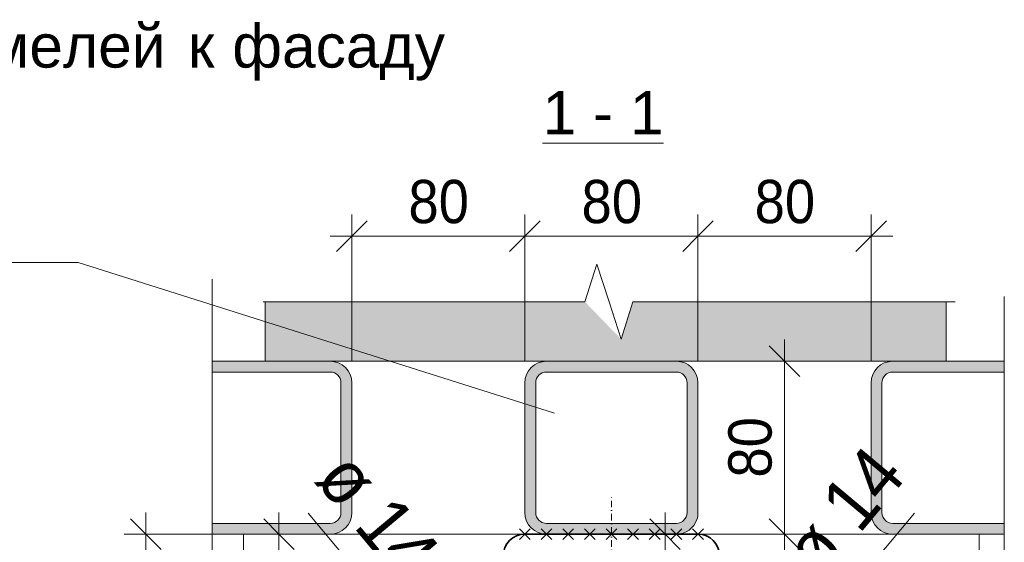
# Model space of a CAD drawing. Header units: millimetres. Extents: x -547 to 1084, y -1378 to 786.
# Tile 16 of 16: x 611 to 1067, y 544 to 786. Entities that reach past the tile are written whole.
import ezdxf

# ---------------------------------------------------------------- set-up
doc = ezdxf.new("R2010")
doc.units = ezdxf.units.MM
doc.linetypes.add('Штрих-пунктир_3х1_1_5_', pattern=[6, 3, -1.5, 0, -1.5])
doc.linetypes.add('Штрих_3_1_5_', pattern=[4.5, 3, -1.5])
for name, color, linetype, lineweight in [('01_Сплошная_Черная_1', 7, 'Continuous', 9), ('03_Штрих-пунктир_3х1_1_5__Черная_1', 7, 'Штрих-пунктир_3х1_1_5_', 9), ('_Medium Lines_', 7, 'Continuous', 35), ('_Overhead_', 7, 'Штрих_3_1_5_', 9), ('_Thin Lines_', 7, 'Continuous', 9), ('Detail Items', 7, 'Continuous', 20), ('Dimensions', 7, 'Continuous', 9), ('Dimensions-10', 7, 'Continuous', 9), ('Generic Annotations', 7, 'Continuous', 20), ('Text Notes', 7, 'Continuous', 9)]:
    doc.layers.add(name, color=color, linetype=linetype, lineweight=lineweight)
doc.styles.add('Arial_1', font='arial.ttf', dxfattribs={"height": 20})
doc.styles.add('Arial_2', font='arial.ttf', dxfattribs={"width": 0.9, "height": 20})
doc.styles.add('Arial_4', font='arial.ttf', dxfattribs={"width": 0.9, "height": 25})
doc.dimstyles.new('01_Точн_0_знака_2_0_k0_9__П_', dxfattribs={"dimscale": 304.8, "dimtxt": 20.405188, "dimasz": 0.046391, "dimexe": 0.032808, "dimexo": 0.032808, "dimgap": 0, "dimtad": 1, "dimdec": 0, "dimdsep": 46, "dimtxsty": 'Arial_2', "dimblk1": 'OBLIQUE', "dimblk2": 'OBLIQUE', "dimsah": 1, "dimcen": 0.09, "dimdle": 0.032808, "dimazin": 0, "dimtfac": 1, "dimtdec": 4, "dimtix": 1, "dimtmove": 0, "dimatfit": 3, "dimfxl": 1, "dimtvp": 1, "dimtolj": 1, "dimtzin": 0, "dimarcsym": 2})
doc.dimstyles.new('01_Точн_0_знака_2_0_k0_9__П__1', dxfattribs={"dimscale": 304.8, "dimtxt": 20.405188, "dimasz": 0.046391, "dimexe": 0.032808, "dimexo": 0.032808, "dimgap": 0, "dimtad": 1, "dimdec": 0, "dimdsep": 46, "dimtxsty": 'Arial_2', "dimblk1": 'OBLIQUE', "dimblk2": 'OBLIQUE', "dimsah": 1, "dimcen": 0.09, "dimdle": 0.032808, "dimazin": 0, "dimtfac": 1, "dimtdec": 4, "dimtix": 1, "dimtmove": 1, "dimatfit": 3, "dimfxl": 1, "dimtvp": 1, "dimtolj": 1, "dimtzin": 0, "dimarcsym": 2})
doc.dimstyles.new('01_Точн_0_знака__П_', dxfattribs={"dimscale": 304.8, "dimtxt": 25.506485, "dimasz": 0.098425, "dimexe": 0.07874, "dimexo": 0, "dimgap": 0.016404, "dimtad": 1, "dimjust": 3, "dimdec": 0, "dimzin": 0, "dimdsep": 46, "dimtxsty": 'Arial_4', "dimsah": 1, "dimcen": 0.09, "dimazin": 0, "dimtfac": 1, "dimtdec": 4, "dimtix": 1, "dimtmove": 0, "dimatfit": 2, "dimfxl": 1, "dimtvp": 1, "dimtolj": 1, "dimtzin": 0, "dimlwd": 18, "dimlwe": 18, "dimarcsym": 2})

# ---------------------------------------------------------------- blocks, each defined once
blk = doc.blocks.new('011_Обрыв_Линия - По умолчанию-2369361-Устройство ламелей на техэтаже_')
at = {"layer": 'Detail Items'}
for p, q in [((872.66, 655.23), (754.05, 655.23)), ((1013.79, 655.23), (894.92, 655.23))]:
    blk.add_line(p, q, dxfattribs=at)
blk = doc.blocks.new('011_Обрыв_Линия - По умолчанию-3008611-Устройство ламелей на техэтаже_')
at = {"layer": 'Detail Items'}
for p, q in [((700.41, 635.6), (700.41, 466.6)), ((700.41, 444.34), (700.41, 275.6))]:
    blk.add_line(p, q, dxfattribs=at)
blk = doc.blocks.new('011_Обрыв_Линия - По умолчанию-3005779-Устройство ламелей на техэтаже_')
at = {"layer": 'Detail Items'}
for p, q in [((1066.54, 458.97), (1066.54, 627.71)), ((1066.54, 267.71), (1066.54, 436.71))]:
    blk.add_line(p, q, dxfattribs=at)
blk = doc.blocks.new('DIMBLOCK6-Устройство ламелей на техэтаже_')
at = {"layer": 'Dimensions-10'}
for p, q in [((731.31, 497.71), (731.31, 557.71)), ((731.31, 547.71), (721.31, 547.71)), ((731.31, 547.71), (744.05, 547.71)), ((731.31, 497.71), (721.31, 497.71)), ((731.31, 497.71), (779.97, 497.71))]:
    blk.add_line(p, q, dxfattribs=at)
at = {"layer": 'Dimensions-10', "lineweight": 25}
for p, q in [((731.31, 547.71), (724.24, 554.78)), ((731.31, 547.71), (738.38, 540.64)), ((731.31, 497.71), (724.24, 504.78)), ((731.31, 497.71), (738.38, 490.64))]:
    blk.add_line(p, q, dxfattribs=at)
at = {"layer": 'Dimensions-10', "color": 0, "insert": (705.34, 508.9), "char_height": 20, "width": 33.1506, "attachment_point": 1, "rotation": 90, "line_spacing_factor": 0.941778, "style": 'Arial_2'}
blk.add_mtext('50', dxfattribs=at)
blk = doc.blocks.new('_Oblique')
at = {"color": 0, "linetype": 'ByBlock', "lineweight": -2}
blk.add_line((-0.5, -0.5), (0.5, 0.5), dxfattribs=at)
blk = doc.blocks.new('DIMBLOCK7-Устройство ламелей на техэтаже_')
at = {"layer": 'Dimensions-10'}
for p, q in [((669.74, 557.71), (669.74, 337.71)), ((669.74, 547.71), (659.74, 547.71)), ((669.74, 547.71), (744.05, 547.71)), ((669.74, 460.85), (669.74, 447.71)), ((669.74, 414.41), (669.74, 460.85)), ((669.74, 347.71), (659.74, 347.71)), ((669.74, 347.71), (704.94, 347.71))]:
    blk.add_line(p, q, dxfattribs=at)
at = {"layer": 'Dimensions-10', "lineweight": 25}
for p, q in [((669.74, 547.71), (662.67, 554.78)), ((669.74, 547.71), (676.81, 540.64)), ((669.74, 347.71), (662.67, 354.78)), ((669.74, 347.71), (676.81, 340.64))]:
    blk.add_line(p, q, dxfattribs=at)
at = {"layer": 'Dimensions-10', "color": 0, "insert": (643.78, 414.41), "char_height": 20, "width": 49.7259, "attachment_point": 1, "rotation": 90, "line_spacing_factor": 0.941778, "style": 'Arial_2'}
blk.add_mtext('200', dxfattribs=at)
blk = doc.blocks.new('DIMBLOCK11-Устройство ламелей на техэтаже_')
at = {"layer": 'Dimensions-10'}
for points in [[(979.45, 503.04), (1001.75, 523.5), (995.69, 528.57)], [(970.46, 492.31), (948.17, 471.85), (954.22, 466.78)]]:
    blk.add_hatch(color=256, dxfattribs=at).paths.add_polyline_path(points)
at = {"layer": 'Dimensions-10', "lineweight": 18}
for p, q in [((1025.05, 557.47), (979.45, 503.04)), ((972.21, 533.88), (969, 530.05)), ((969, 530.05), (1002.25, 530.25)), ((951.03, 469.11), (970.46, 492.31))]:
    blk.add_line(p, q, dxfattribs=at)
at = {"layer": 'Dimensions-10'}
for p, q in [((995.69, 528.57), (979.45, 503.04)), ((1001.75, 523.5), (995.69, 528.57)), ((979.45, 503.04), (1001.75, 523.5)), ((970.46, 492.31), (948.17, 471.85)), ((954.22, 466.78), (970.46, 492.31)), ((948.17, 471.85), (954.22, 466.78))]:
    blk.add_line(p, q, dxfattribs=at)
at = {"layer": 'Dimensions-10', "lineweight": 18}
for start, end in [(140.0447, 320.0447), (320.0447, 140.0447)]:
    blk.add_arc((974.96, 497.68), 7, start, end, dxfattribs=at)
at = {"layer": 'Dimensions-10', "color": 0, "lineweight": 18, "insert": (962.37, 542.12), "char_height": 25, "width": 74.4005, "attachment_point": 1, "rotation": 50.0447, "line_spacing_factor": 0.941778, "style": 'Arial_4'}
blk.add_mtext('ø 14', dxfattribs=at)
blk = doc.blocks.new('DIMBLOCK17-Устройство ламелей на техэтаже_')
at = {"layer": 'Dimensions-10'}
for p, q in [((964.95, 637.71), (964.95, 547.71)), ((964.95, 627.71), (974.95, 627.71)), ((964.95, 627.71), (964.95, 627.71)), ((964.95, 547.71), (974.95, 547.71)), ((964.95, 547.71), (964.95, 547.71))]:
    blk.add_line(p, q, dxfattribs=at)
at = {"layer": 'Dimensions-10', "lineweight": 25}
for p, q in [((964.95, 627.71), (957.88, 634.78)), ((964.95, 627.71), (972.02, 620.64)), ((964.95, 547.71), (957.88, 554.78)), ((964.95, 547.71), (972.02, 540.64))]:
    blk.add_line(p, q, dxfattribs=at)
at = {"layer": 'Dimensions-10', "color": 0, "insert": (938.99, 573.9), "char_height": 20, "width": 33.1506, "attachment_point": 1, "rotation": 90, "line_spacing_factor": 0.941778, "style": 'Arial_2'}
blk.add_mtext('80', dxfattribs=at)
blk = doc.blocks.new('DIMBLOCK18-Устройство ламелей на техэтаже_')
at = {"layer": 'Dimensions-10', "lineweight": 25}
for p, q in [((964.95, 547.71), (957.88, 554.78)), ((964.95, 547.71), (972.02, 540.64)), ((964.95, 447.72), (957.88, 454.79)), ((964.95, 447.72), (972.02, 440.65))]:
    blk.add_line(p, q, dxfattribs=at)
at = {"layer": 'Dimensions-10'}
for p, q in [((964.95, 547.71), (964.95, 437.72)), ((964.95, 547.71), (974.95, 547.71)), ((964.95, 547.71), (964.95, 547.71)), ((964.95, 539.49), (964.95, 493.06)), ((964.95, 493.06), (964.95, 497.72)), ((964.95, 447.72), (934.96, 447.72)), ((964.95, 447.72), (974.95, 447.72))]:
    blk.add_line(p, q, dxfattribs=at)
at = {"layer": 'Dimensions-10', "color": 0, "insert": (938.99, 498.06), "char_height": 20, "width": 49.7259, "attachment_point": 1, "rotation": 90, "line_spacing_factor": 0.941778, "style": 'Arial_2'}
blk.add_mtext('100', dxfattribs=at)
blk = doc.blocks.new('DIMBLOCK19-Устройство ламелей на техэтаже_')
at = {"layer": 'Dimensions-10'}
for p, q in [((909.72, 557.71), (909.72, 497.71)), ((909.72, 547.71), (919.72, 547.71)), ((909.72, 547.71), (909.72, 547.71)), ((909.72, 497.71), (919.72, 497.71)), ((909.72, 497.71), (909.72, 497.71))]:
    blk.add_line(p, q, dxfattribs=at)
at = {"layer": 'Dimensions-10', "lineweight": 25}
for p, q in [((909.72, 547.71), (902.65, 554.78)), ((909.72, 547.71), (916.79, 540.64)), ((909.72, 497.71), (902.65, 504.78)), ((909.72, 497.71), (916.79, 490.64))]:
    blk.add_line(p, q, dxfattribs=at)
at = {"layer": 'Dimensions-10', "color": 0, "insert": (883.76, 508.9), "char_height": 20, "width": 33.1506, "attachment_point": 1, "rotation": 90, "line_spacing_factor": 0.941778, "style": 'Arial_2'}
blk.add_mtext('50', dxfattribs=at)
blk = doc.blocks.new('DIMBLOCK26-Устройство ламелей на техэтаже_')
at = {"layer": 'Dimensions-10'}
for points in [[(790.46, 503.04), (774.22, 528.57), (768.17, 523.5)], [(799.45, 492.31), (815.69, 466.78), (821.75, 471.85)]]:
    blk.add_hatch(color=256, dxfattribs=at).paths.add_polyline_path(points)
at = {"layer": 'Dimensions-10', "lineweight": 18}
for p, q in [((744.86, 557.47), (790.46, 503.04)), ((796.58, 532.94), (799.79, 529.11)), ((799.79, 529.11), (767.66, 530.25)), ((818.88, 469.11), (799.45, 492.31))]:
    blk.add_line(p, q, dxfattribs=at)
at = {"layer": 'Dimensions-10'}
for p, q in [((774.22, 528.57), (768.17, 523.5)), ((790.46, 503.04), (774.22, 528.57)), ((768.17, 523.5), (790.46, 503.04)), ((799.45, 492.31), (815.69, 466.78)), ((821.75, 471.85), (799.45, 492.31)), ((815.69, 466.78), (821.75, 471.85))]:
    blk.add_line(p, q, dxfattribs=at)
at = {"layer": 'Dimensions-10', "lineweight": 18}
for start, end in [(39.9553, 219.9553), (219.9553, 39.9553)]:
    blk.add_arc((794.96, 497.68), 7, start, end, dxfattribs=at)
at = {"layer": 'Dimensions-10', "color": 0, "lineweight": 18, "insert": (766.6, 588.71), "char_height": 25, "width": 74.4005, "attachment_point": 1, "rotation": 309.9553, "line_spacing_factor": 0.941778, "style": 'Arial_4'}
blk.add_mtext('ø 14', dxfattribs=at)
blk = doc.blocks.new('DIMBLOCK27-Устройство ламелей на техэтаже_')
at = {"layer": 'Dimensions-10'}
for p, q in [((924.96, 685.59), (924.96, 695.59)), ((1004.96, 685.59), (1004.96, 695.59)), ((914.96, 685.59), (1014.96, 685.59)), ((924.96, 685.59), (924.96, 627.71)), ((1004.96, 685.59), (1004.96, 627.71))]:
    blk.add_line(p, q, dxfattribs=at)
at = {"layer": 'Dimensions-10', "lineweight": 25}
for p, q in [((924.96, 685.59), (932.03, 692.66)), ((1004.96, 685.59), (1012.03, 692.66)), ((924.96, 685.59), (917.89, 678.52)), ((1004.96, 685.59), (997.89, 678.52))]:
    blk.add_line(p, q, dxfattribs=at)
at = {"layer": 'Dimensions-10', "color": 0, "insert": (951.14, 711.56), "char_height": 20, "width": 33.1506, "attachment_point": 1, "line_spacing_factor": 0.941778, "style": 'Arial_2'}
blk.add_mtext('80', dxfattribs=at)
blk = doc.blocks.new('DIMBLOCK28-Устройство ламелей на техэтаже_')
at = {"layer": 'Dimensions-10'}
for p, q in [((764.96, 685.59), (764.96, 695.59)), ((844.96, 685.59), (844.96, 695.59)), ((754.96, 685.59), (844.96, 685.59)), ((764.96, 685.59), (764.96, 627.71)), ((844.96, 685.59), (844.96, 627.71))]:
    blk.add_line(p, q, dxfattribs=at)
at = {"layer": 'Dimensions-10', "lineweight": 25}
for p, q in [((764.96, 685.59), (772.03, 692.66)), ((844.96, 685.59), (852.03, 692.66)), ((764.96, 685.59), (757.89, 678.52)), ((844.96, 685.59), (837.89, 678.52))]:
    blk.add_line(p, q, dxfattribs=at)
at = {"layer": 'Dimensions-10', "color": 0, "insert": (791.14, 711.56), "char_height": 20, "width": 33.1506, "attachment_point": 1, "line_spacing_factor": 0.941778, "style": 'Arial_2'}
blk.add_mtext('80', dxfattribs=at)
blk = doc.blocks.new('DIMBLOCK29-Устройство ламелей на техэтаже_')
at = {"layer": 'Dimensions-10'}
for p, q in [((844.96, 685.59), (844.96, 695.59)), ((924.96, 685.59), (924.96, 695.59)), ((844.96, 685.59), (934.96, 685.59)), ((844.96, 685.59), (844.96, 627.71)), ((924.96, 685.59), (924.96, 627.71))]:
    blk.add_line(p, q, dxfattribs=at)
at = {"layer": 'Dimensions-10', "lineweight": 25}
for p, q in [((844.96, 685.59), (852.03, 692.66)), ((924.96, 685.59), (932.03, 692.66)), ((844.96, 685.59), (837.89, 678.52)), ((924.96, 685.59), (917.89, 678.52))]:
    blk.add_line(p, q, dxfattribs=at)
at = {"layer": 'Dimensions-10', "color": 0, "insert": (871.14, 711.56), "char_height": 20, "width": 33.1506, "attachment_point": 1, "line_spacing_factor": 0.941778, "style": 'Arial_2'}
blk.add_mtext('80', dxfattribs=at)

msp = doc.modelspace()

# ---------------------------------------------------------------- hatches: boundary and pattern name
at = {"layer": 'Detail Items', "true_color": 0xffffff}
for points in [[(917.55, 627.71), (1039.74, 627.71), (1039.74, 655.23), (894.92, 655.23), (889.42, 637.91), (872.66, 655.23), (724.96, 655.23), (724.96, 627.71), (916.25, 627.71)], [(754.96, 547.71), (757.55, 548.05), (760.23, 549.26), (762.03, 550.64), (763.62, 552.71), (764.63, 555.21), (764.96, 557.71), (764.96, 617.71), (764.62, 620.3), (763.62, 622.71), (762.03, 624.78), (759.79, 626.44), (757.46, 627.38), (754.96, 627.71), (700.41, 627.71), (700.41, 622.71), (754.96, 622.71), (756.31, 622.51), (757.55, 621.97), (758.49, 621.25), (759.29, 620.21), (759.79, 619), (759.96, 617.71), (759.96, 557.71), (759.79, 556.42), (759.29, 555.21), (758.49, 554.17), (757.46, 553.38), (756.25, 552.88), (754.96, 552.71), (700.41, 552.71), (700.41, 547.71)], [(1014.96, 547.71), (1066.54, 547.71), (1066.54, 552.71), (1014.96, 552.71), (1013.66, 552.88), (1012.37, 553.45), (1011.42, 554.17), (1010.63, 555.21), (1010.13, 556.42), (1009.96, 557.71), (1009.96, 617.71), (1010.13, 619), (1010.69, 620.3), (1011.42, 621.25), (1012.46, 622.04), (1013.66, 622.54), (1014.96, 622.71), (1066.54, 622.71), (1066.54, 627.71), (1014.96, 627.71), (1012.37, 627.37), (1009.96, 626.37), (1007.89, 624.78), (1006.3, 622.71), (1005.3, 620.3), (1004.96, 617.71), (1004.96, 557.71), (1005.3, 555.12), (1006.3, 552.71), (1007.89, 550.64), (1009.96, 549.05), (1012.37, 548.05)]]:
    msp.add_hatch(color=7, dxfattribs=at).paths.add_polyline_path(points)
h = msp.add_hatch(color=7, dxfattribs=at)
h.paths.add_polyline_path([(914.96, 547.71), (917.43, 548.02), (919.76, 548.94), (921.78, 550.4), (923.38, 552.32), (924.45, 554.57), (924.83, 556.12), (924.96, 557.71), (924.96, 617.71), (924.45, 620.7), (923.62, 622.71), (922.03, 624.78), (919.96, 626.37), (917.46, 627.38), (914.96, 627.71), (854.96, 627.71), (852.37, 627.37), (849.96, 626.37), (847.89, 624.78), (846.3, 622.71), (845.3, 620.3), (844.96, 617.71), (844.96, 557.71), (845.3, 555.12), (846.3, 552.71), (847.89, 550.64), (849.96, 549.05), (852.37, 548.05), (854.96, 547.71)])
h.paths.add_polyline_path([(872.35, 552.71), (854.96, 552.71), (853.66, 552.88), (852.37, 553.45), (851.42, 554.17), (850.63, 555.21), (850.13, 556.42), (849.96, 557.71), (849.96, 617.71), (850.13, 619), (850.69, 620.3), (851.42, 621.25), (852.46, 622.04), (853.66, 622.54), (854.96, 622.71), (914.96, 622.71), (916.25, 622.54), (917.46, 622.04), (918.49, 621.25), (919.29, 620.21), (919.79, 619), (919.96, 617.71), (919.96, 557.71), (919.76, 556.34), (919.29, 555.21), (918.49, 554.17), (917.43, 553.37), (916.25, 552.88), (914.96, 552.71)])

# ---------------------------------------------------------------- linework, layer by layer
at = {"layer": '01_Сплошная_Черная_1'}
for p, q in [((754.96, 627.71), (700.41, 627.71)), ((1066.54, 627.71), (1014.96, 627.71)), ((700.41, 622.71), (754.96, 622.71)), ((854.96, 622.71), (914.96, 622.71)), ((1014.96, 622.71), (1066.54, 622.71)), ((759.96, 617.71), (759.96, 557.71)), ((764.96, 557.71), (764.96, 617.71)), ((844.96, 617.71), (844.96, 557.71)), ((849.96, 557.71), (849.96, 617.71)), ((919.96, 617.71), (919.96, 557.71)), ((924.96, 557.71), (924.96, 617.71)), ((1004.96, 617.71), (1004.96, 557.71)), ((1009.96, 557.71), (1009.96, 617.71)), ((754.96, 552.71), (700.41, 552.71)), ((914.96, 552.71), (854.96, 552.71)), ((1066.54, 552.71), (1014.96, 552.71)), ((700.41, 547.71), (754.96, 547.71)), ((842.46, 545.22), (847.46, 550.22)), ((847.46, 545.22), (842.46, 550.22)), ((852.46, 545.22), (857.46, 550.22)), ((857.46, 545.22), (852.46, 550.22)), ((854.96, 547.71), (914.96, 547.71)), ((862.46, 545.22), (867.46, 550.22)), ((867.46, 545.22), (862.46, 550.22)), ((872.46, 545.22), (877.46, 550.22)), ((877.46, 545.22), (872.46, 550.22)), ((882.46, 545.22), (887.46, 550.22)), ((887.46, 545.22), (882.46, 550.22)), ((892.46, 545.22), (897.46, 550.22)), ((897.46, 545.22), (892.46, 550.22)), ((902.46, 545.22), (907.46, 550.22)), ((907.46, 545.22), (902.46, 550.22)), ((912.46, 545.22), (917.46, 550.22)), ((917.46, 545.22), (912.46, 550.22)), ((922.46, 545.22), (927.46, 550.22)), ((927.46, 545.22), (922.46, 550.22)), ((1014.96, 547.71), (1066.54, 547.71))]:
    msp.add_line(p, q, dxfattribs=at)
for centre, radius, start, end in [((754.96, 617.71), 10, 0, 90), ((854.96, 617.71), 10, 90, 180), ((914.96, 617.71), 10, 0, 90), ((1014.96, 617.71), 10, 90, 180), ((754.96, 617.71), 5, 360, 90), ((854.96, 617.71), 5, 90, 180), ((914.96, 617.71), 5, 360, 90), ((1014.96, 617.71), 5, 90, 180), ((754.96, 557.71), 5, 270, 0), ((754.96, 557.71), 10, 270, 360), ((854.96, 557.71), 10, 180, 270), ((854.96, 557.71), 5, 180, 270), ((914.96, 557.71), 5, 270, 0), ((914.96, 557.71), 10, 341.703, 360), ((1014.96, 557.71), 10, 180, 270), ((1014.96, 557.71), 5, 180, 270), ((914.96, 557.71), 10, 270, 341.703)]:
    msp.add_arc(centre, radius, start, end, dxfattribs=at)
at = {"layer": '03_Штрих-пунктир_3х1_1_5__Черная_1'}
msp.add_line((884.96, 407.72), (884.96, 564.87), dxfattribs=at)
at = {"layer": '_Medium Lines_'}
msp.add_line((844.96, 547.72), (924.96, 547.72), dxfattribs=at)
for centre, start, end in [((844.96, 537.72), 90, 180), ((924.96, 537.72), 0, 90)]:
    msp.add_arc(centre, 10, start, end, dxfattribs=at)
at = {"layer": '_Overhead_'}
for p, q in [((854.96, 547.71), (754.96, 547.71)), ((1014.96, 547.71), (914.96, 547.71))]:
    msp.add_line(p, q, dxfattribs=at)
at = {"layer": '_Thin Lines_'}
for p, q in [((724.96, 655.23), (724.96, 627.71)), ((1039.74, 627.71), (1039.74, 655.23)), ((754.96, 627.71), (1014.96, 627.71)), ((714.94, 547.71), (714.94, 461.98)), ((1014.96, 547.71), (754.96, 547.71)), ((1054.96, 547.71), (1054.96, 447.76))]:
    msp.add_line(p, q, dxfattribs=at)
at = {"layer": 'Generic Annotations', "lineweight": 18}
for p, q in [((872.66, 655.23), (878.29, 672.56)), ((872.66, 655.23), (878.29, 672.56)), ((878.29, 672.56), (883.92, 655.23)), ((878.29, 672.56), (883.92, 655.23)), ((700.41, 635.6), (700.41, 665.6)), ((1066.54, 627.71), (1066.54, 657.71)), ((754.05, 655.23), (724.05, 655.23)), ((883.92, 655.23), (889.42, 637.91)), ((894.92, 655.23), (889.42, 637.91)), ((894.92, 655.23), (889.42, 637.91)), ((1013.79, 655.23), (1043.79, 655.23))]:
    msp.add_line(p, q, dxfattribs=at)
at = {"layer": 'Text Notes'}
for p, q in [((638.48, 673.37), (592.24, 673.37)), ((858.59, 603.62), (638.48, 673.37))]:
    msp.add_line(p, q, dxfattribs=at)

# ---------------------------------------------------------------- block references
at = {"layer": 'Detail Items'}
for name in ['011_Обрыв_Линия - По умолчанию-2369361-Устройство ламелей на техэтаже_', '011_Обрыв_Линия - По умолчанию-3008611-Устройство ламелей на техэтаже_', '011_Обрыв_Линия - По умолчанию-3005779-Устройство ламелей на техэтаже_']:
    msp.add_blockref(name, (0, 0), dxfattribs=at)

# ---------------------------------------------------------------- texts
at = {"layer": 'Text Notes', "char_height": 20, "attachment_point": 1, "style": 'Arial_1'}
for s, insert, width in [('ламелей', (564.87, 783.49), 141.097), ('\\fArial|b0|i0|c204|p34|; ', (681.28, 783.49), 9.6203), ('\\fArial|b0|i0|c204|p34|; ', (701.79, 783.49), 9.6203), ('фасаду', (709.73, 783.49), 121.0548), ('\\fArial|b0|i0|c204|p34|;к', (689.22, 783.49), 15.2321), ('\\L1 - 1', (853.16, 752.6), 68.9451)]:
    msp.add_mtext(s, dxfattribs=dict(at, insert=insert, width=width))

# ---------------------------------------------------------------- dimensions: what is measured, and where the dimension line sits
at = {"layer": 'Dimensions'}
for base, p1, p2, override, picture, middle in [((844.96, 685.59), (764.96, 617.71), (844.96, 617.71), {"dimpost": '<>', "dimfxl": 79.999998}, 'DIMBLOCK28-Устройство ламелей на техэтаже_', (804.96, 695.81)), ((924.96, 685.59), (844.96, 617.71), (924.96, 617.71), {"dimpost": '<>', "dimfxl": 80}, 'DIMBLOCK29-Устройство ламелей на техэтаже_', (884.96, 695.81)), ((1004.96, 685.59), (924.96, 617.71), (1004.96, 617.71), {"dimpost": '<>', "dimfxl": 80}, 'DIMBLOCK27-Устройство ламелей на техэтаже_', (964.96, 695.81))]:
    dim = msp.add_linear_dim(base=base, p1=p1, p2=p2, dimstyle='01_Точн_0_знака_2_0_k0_9__П_', override=override, dxfattribs=at)
    dim.commit()
    dim.dimension.update_dxf_attribs({"geometry": picture, "text_midpoint": middle})
for base, p1, p2, override, picture, middle in [((964.95, 547.71), (974.95, 627.71), (974.95, 547.71), {"dimpost": '<>', "dimfxl": 80}, 'DIMBLOCK17-Устройство ламелей на техэтаже_', (954.74, 587.71)), ((731.31, 547.71), (789.97, 497.71), (754.05, 547.71), {"dimpost": '<>', "dimfxl": 61.567328}, 'DIMBLOCK6-Устройство ламелей на техэтаже_', (721.09, 522.71)), ((909.72, 497.71), (919.72, 547.71), (919.72, 497.71), {"dimpost": '<>', "dimfxl": 50}, 'DIMBLOCK19-Устройство ламелей на техэтаже_', (899.51, 522.71))]:
    dim = msp.add_linear_dim(base=base, p1=p1, p2=p2, angle=90, dimstyle='01_Точн_0_знака_2_0_k0_9__П_', override=override, dxfattribs=at)
    dim.commit()
    dim.dimension.update_dxf_attribs({"geometry": picture, "text_midpoint": middle})
at = {"layer": 'Dimensions', "lineweight": 18}
for p1, p2, picture, middle in [((970.46, 492.31), (979.45, 503.04), 'DIMBLOCK11-Устройство ламелей на техэтаже_', (1037.46, 572.28)), ((799.45, 492.31), (790.46, 503.04), 'DIMBLOCK26-Устройство ламелей на техэтаже_', (732.45, 572.28))]:
    dim = msp.add_diameter_dim_2p(p1=p1, p2=p2, dimstyle='01_Точн_0_знака__П_', override={"dimpost": 'ø<>', "dimtix": 0, "dimtofl": 0, "dimatfit": 3}, dxfattribs=at)
    dim.commit()
    dim.dimension.update_dxf_attribs({"geometry": picture, "text_midpoint": middle, "dimtype": 163})
at = {"layer": 'Dimensions'}
for base, p1, p2, override, picture, middle in [((669.74, 347.71), (754.05, 547.71), (714.94, 347.71), {"dimpost": '<>', "dimfxl": 203.786824}, 'DIMBLOCK7-Устройство ламелей на техэтаже_', (657.11, 439.28)), ((964.95, 447.72), (974.95, 547.71), (924.96, 447.72), {"dimpost": '<>', "dimfxl": 111.787483}, 'DIMBLOCK18-Устройство ламелей на техэтаже_', (952.32, 522.92))]:
    dim = msp.add_linear_dim(base=base, p1=p1, p2=p2, angle=90, dimstyle='01_Точн_0_знака_2_0_k0_9__П__1', override=override, dxfattribs=at)
    dim.commit()
    dim.dimension.update_dxf_attribs({"geometry": picture, "text_midpoint": middle, "dimtype": 160, "text_rotation": 90})

doc.saveas('drawing.dxf')
